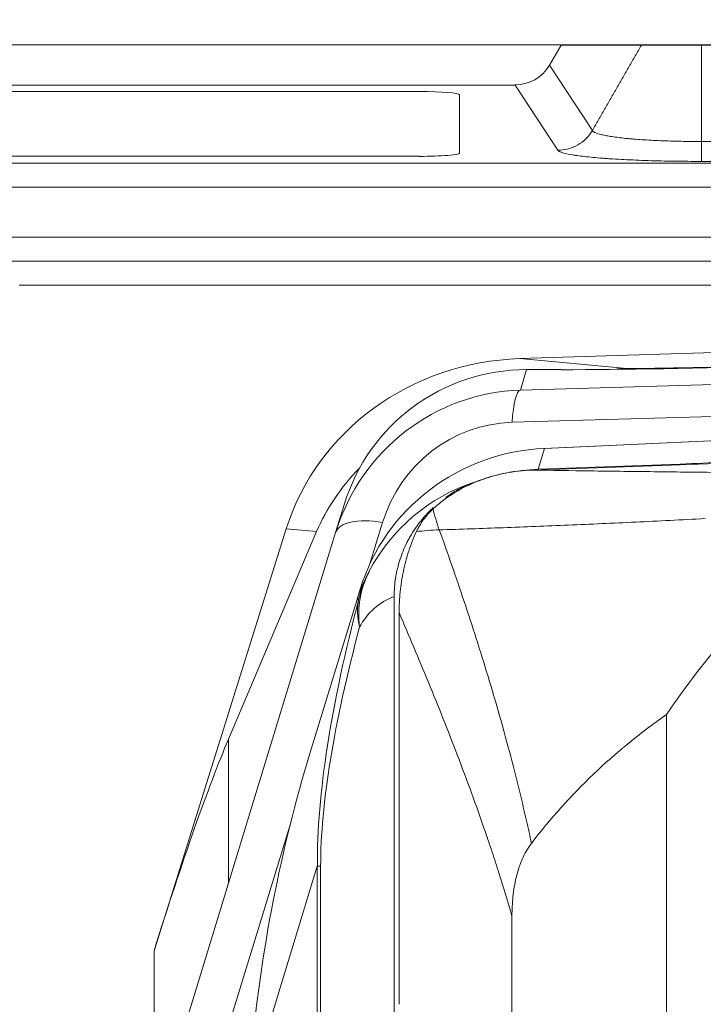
# Model space of a CAD drawing. Header units: millimetres. Extents: x 4 to 836, y 5 to 589.
# Tile 143 of 163: x 652.9 to 661.44, y 349.37 to 361.68. Entities that reach past the tile are written whole.
import ezdxf

# ---------------------------------------------------------------- set-up
doc = ezdxf.new("R2010")
doc.units = ezdxf.units.MM
doc.layers.add('1', color=7, linetype='Continuous', true_color=0xffffff)
doc.styles.add('ideas_simplex', font='simplex.shx')
doc.dimstyles.get("Standard").update_dxf_attribs({"dimtxt": 0.18, "dimasz": 0.18, "dimexe": 0.18, "dimexo": 0.0625, "dimgap": 0.09, "dimtad": 0, "dimtih": 1, "dimtoh": 1, "dimdec": 4, "dimzin": 0, "dimdsep": 46, "dimtxsty": 'Standard', "dimcen": 0.09, "dimadec": 0, "dimazin": 0, "dimtfac": 1, "dimtdec": 4, "dimtofl": 0, "dimtmove": 0, "dimatfit": 3, "dimfxl": 1, "dimtolj": 1, "dimtzin": 0, "dimarcsym": 0})

# ---------------------------------------------------------------- blocks, each defined once
blk = doc.blocks.new('_U6')
at = {"layer": '1', "color": 152, "lineweight": 13}
for p, q in [((707.915586, 361.359343), (604.33873, 361.359343)), ((696.641509, 245.904525), (604.338729, 245.904525))]:
    blk.add_line(p, q, dxfattribs=at)
at = {"layer": '1', "color": 27, "lineweight": 13}
blk.add_line((606.338729, 245.904525), (606.33873, 361.359343), dxfattribs=at)
at = {"layer": '1', "color": 87, "lineweight": 25}
for p, q in [((604.83873, 310.734434), (599.21373, 310.734434)), ((599.21373, 310.734434), (599.21373, 309.234434)), ((604.83873, 309.234434), (604.83873, 310.734434)), ((599.21373, 298.029434), (599.21373, 296.529434)), ((604.83873, 296.529434), (604.83873, 298.029434)), ((599.21373, 296.529434), (604.83873, 296.529434))]:
    blk.add_line(p, q, dxfattribs=at)
at = {"layer": '1', "color": 27, "lineweight": 18}
for points in [[(606.33873, 361.359343), (606.86771, 358.359345), (605.809749, 358.359341)], [(606.338729, 245.904525), (605.809749, 248.904523), (606.86771, 248.904527)]]:
    blk.add_solid(points, dxfattribs=at)
at = {"layer": '1', "color": 87, "linetype": 'Continuous', "lineweight": 25, "char_height": 3, "attachment_point": 7, "rotation": 90, "line_spacing_factor": 1.204819, "style": 'ideas_simplex'}
for s, insert in [('\\W1.1692;115,5', (597.37273, 296.491934)), ('\\W1.2097;4.55', (604.68523, 297.976934))]:
    blk.add_mtext(s, dxfattribs=dict(at, insert=insert))
blk = doc.blocks.new('_U10')
at = {"layer": '1', "color": 87, "lineweight": 25}
for p, q in [((662.54195, 381.752379), (661.04195, 381.752379)), ((661.04195, 381.752379), (661.04195, 376.127379)), ((675.24695, 381.752379), (673.74695, 381.752379)), ((675.24695, 376.127379), (675.24695, 381.752379)), ((661.04195, 376.127379), (662.54195, 376.127379)), ((673.74695, 376.127379), (675.24695, 376.127379))]:
    blk.add_line(p, q, dxfattribs=at)
at = {"layer": '1', "color": 152, "lineweight": 13}
for p, q in [((680.052674, 333.198102), (680.052674, 376.627379)), ((697.730343, 333.198102), (697.730343, 376.627379))]:
    blk.add_line(p, q, dxfattribs=at)
at = {"layer": '1', "color": 27, "lineweight": 13}
blk.add_line((697.730343, 374.627379), (661.04195, 374.627379), dxfattribs=at)
at = {"layer": '1', "color": 27, "lineweight": 18}
for points in [[(680.052674, 374.627379), (683.052672, 375.15636), (683.052676, 374.098398)], [(697.730343, 374.627379), (694.730345, 374.098398), (694.730341, 375.15636)]]:
    blk.add_solid(points, dxfattribs=at)
at = {"layer": '1', "color": 87, "linetype": 'Continuous', "lineweight": 25, "char_height": 3, "attachment_point": 7, "line_spacing_factor": 1.204819, "style": 'ideas_simplex'}
for s, insert in [('\\W1.2097;17,7', (662.51345, 383.887379)), ('\\W1.2097;.696', (662.51345, 376.574879))]:
    blk.add_mtext(s, dxfattribs=dict(at, insert=insert))

msp = doc.modelspace()

# ---------------------------------------------------------------- linework, layer by layer
at = {"layer": '1', "color": 143, "linetype": 'Continuous', "lineweight": 18}
for p, q in [((659.517, 361.107), (659.663, 361.359)), ((660.665, 361.359), (659.663, 361.359)), ((667.367, 361.359), (661.416, 361.359)), ((732.249, 358.659), (645.534, 358.659))]:
    msp.add_line(p, q, dxfattribs=at)
at = {"layer": '1', "color": 143, "linetype": 'Continuous', "lineweight": 13}
for p, q in [((661.416, 361.359), (661.416, 360.153)), ((659.517, 361.107), (660.052, 360.291)), ((659.621, 360.043), (659.086, 360.859)), ((661.416, 360.153), (667.367, 360.153)), ((640.18, 359.882), (737.603, 359.882)), ((667.367, 359.905), (661.415, 359.905)), ((737.603, 359.583), (640.18, 359.583)), ((645.534, 358.959), (732.249, 358.959))]:
    msp.add_line(p, q, dxfattribs=at)
at = {"layer": '1', "color": 18, "linetype": 'Continuous', "lineweight": 18}
for p, q in [((657.892, 360.778), (640.892, 360.778)), ((658.392, 360.008), (658.392, 360.738)), ((640.892, 359.968), (657.892, 359.968))]:
    msp.add_line(p, q, dxfattribs=at)
at = {"layer": '1', "color": 9, "linetype": 'Continuous', "lineweight": 18}
for p, q in [((652.892, 358.359), (688.892, 358.359)), ((659.147, 357.441), (678.892, 358.07)), ((659.668, 357.303), (659.231, 357.303)), ((672.542, 356.928), (659.444, 356.318)), ((659.453, 356.318), (659.444, 356.318)), ((661.61, 356.131), (659.299, 356.047)), ((659.374, 356.058), (661.151, 356.123)), ((656.845, 355.267), (656.951, 355.614)), ((656.228, 355.315), (654.576, 350.042)), ((654.664, 348.133), (656.845, 355.267)), ((656.607, 355.28), (655.505, 352.686)), ((657.109, 354.419), (657.151, 354.558)), ((657.576, 349.276), (657.576, 354.469)), ((656.524, 352.507), (657.109, 354.419)), ((657.638, 349.373), (657.638, 354.267)), ((660.98, 352.993), (660.98, 268.726)), ((659.048, 271.246), (659.048, 350.473))]:
    msp.add_line(p, q, dxfattribs=at)
at = {"layer": '1', "color": 9, "linetype": 'Continuous', "lineweight": 13}
for p, q in [((659.147, 357.441), (660.483, 357.316)), ((659.153, 357.047), (672.376, 357.424)), ((659.231, 357.303), (659.153, 357.047)), ((670.033, 356.958), (659.049, 356.645)), ((672.55, 356.928), (659.453, 356.318)), ((659.453, 356.318), (659.374, 356.058)), ((661.151, 356.114), (661.151, 356.123)), ((656.607, 355.28), (656.228, 355.315)), ((657.432, 355.394), (657.274, 354.877)), ((655.505, 352.686), (655.505, 350.885)), ((656.277, 351.615), (655.251, 348.261)), ((656.616, 351.097), (655.754, 348.279)), ((656.616, 270.621), (656.616, 351.097)), ((656.616, 351.097), (656.657, 351.097)), ((656.657, 351.097), (656.657, 270.621)), ((654.576, 347.842), (654.576, 350.042))]:
    msp.add_line(p, q, dxfattribs=at)
at = {"layer": '1', "color": 9, "linetype": 'Continuous', "lineweight": 18}
msp.add_arc((669.392, 347.359), 10.124, 131.6677, 146.1868, dxfattribs=at)
at = {"layer": '1', "color": 143, "linetype": 'Continuous', "lineweight": 18}
for centre, major_axis, ratio, start_param, end_param in [((659.083, 361.361), (-0.275, 0.42), 0.995307, 2.563384, 3.604367), ((661.415, 360.403), (0, 0.5), 0.000523, 3.222715, 4.188786)]:
    msp.add_ellipse(centre, major_axis=major_axis, ratio=ratio, start_param=start_param, end_param=end_param, dxfattribs=at)
at = {"layer": '1', "color": 18, "linetype": 'Continuous', "lineweight": 18}
for centre, start_param, end_param in [((657.892, 360.738), 3.141593, 4.712389), ((657.892, 360.008), 1.570796, 3.141593)]:
    msp.add_ellipse(centre, major_axis=(-0.5, 0), ratio=0.081033, start_param=start_param, end_param=end_param, dxfattribs=at)
at = {"layer": '1', "color": 9, "linetype": 'Continuous', "lineweight": 18}
for centre, major_axis, ratio, start_param, end_param in [((659.284, 354.441), (-3.177, 0.239), 0.941521, 4.826054, 6.067604), ((659.317, 354.799), (-1.471, 2.063), 0.964152, 5.680954, 6.920326), ((663.345, 357.559), (-5.2, -0.182), 0.034878, 0.784178, 1.395043), ((663.345, 357.559), (-5, -0.175), 0.034878, 0.960036, 1.395043), ((659.229, 354.514), (-0.059, 2.533), 0.985057, 0.006817, 1.246189), ((659.552, 353.86), (-2.492, -0.276), 0.981028, 4.643565, 5.882937), ((661.123, 356.15), (-0.8, -0.028), 0.034878, 1.604483, 3.038423), ((660.707, 354.309), (-4.27, 0.253), 0.700952, 5.738534, 6.038302), ((659.46, 353.558), (-1.664, -1.87), 0.998377, 3.904111, 4.229671), ((665.865, 347.359), (-7.96, 0), 0.896513, 5.373193, 5.684095), ((654.445, 348.244), (-1.453, -5.094), 0.073488, 3.674755, 4.372887), ((665.355, 347.189), (-0.324, -13.758), 0.700701, 4.332016, 4.614936)]:
    msp.add_ellipse(centre, major_axis=major_axis, ratio=ratio, start_param=start_param, end_param=end_param, dxfattribs=at)
at = {"layer": '1', "color": 9, "linetype": 'Continuous', "lineweight": 13}
for centre, major_axis, ratio, start_param, end_param in [((659.179, 356.298), (0.021, -0.75), 0.181414, 3.177067, 4.226383), ((659.099, 354.861), (-0.033, 1.784), 0.978552, 0.009863, 1.249235), ((659.446, 353.514), (-1.492, 2.065), 0.947978, 5.992337, 6.724232), ((657.562, 355.047), (-0.717, 0.219), 0.410432, 5.018377, 6.283185), ((658.593, 354.087), (-1.323, 0.706), 0.869113, 0.013492, 0.550689), ((658.593, 354.087), (1.259, -0.816), 0.997604, 3.238208, 3.4785), ((657.998, 353.514), (-0.595, 0.864), 0.873962, 6.070503, 6.708452), ((673.137, 372.641), (-15.709, -23.718), 0.215587, 5.716924, 5.972168), ((658.593, 354.087), (-1.449, 0.387), 0.693316, 0.031738, 0.367362), ((671.688, 372.641), (-14.42, -23.229), 0.182529, 5.741964, 5.997208)]:
    msp.add_ellipse(centre, major_axis=major_axis, ratio=ratio, start_param=start_param, end_param=end_param, dxfattribs=at)
at = {"layer": '1', "color": 143, "linetype": 'Continuous', "lineweight": 13}
msp.add_open_spline([(660.665, 361.359), (660.052, 360.291)], degree=1, dxfattribs=at)
at = {"layer": '1', "color": 143, "linetype": 'Continuous', "lineweight": 18}
msp.add_open_spline([(661.416, 361.359), (661.393, 361.359), (661.37, 361.359), (661.324, 361.359), (661.3, 361.359), (661.232, 361.359), (661.188, 361.359), (661.124, 361.359), (661.102, 361.359), (661.061, 361.359), (661.04, 361.359), (661.001, 361.359), (660.981, 361.359), (660.944, 361.359), (660.926, 361.359), (660.874, 361.359), (660.843, 361.359), (660.802, 361.359), (660.789, 361.359), (660.764, 361.359), (660.753, 361.359), (660.722, 361.359), (660.705, 361.359), (660.689, 361.359), (660.686, 361.359), (660.68, 361.359), (660.678, 361.359), (660.671, 361.359), (660.668, 361.359), (660.665, 361.359)], degree=3, knots=[0, 0, 0, 0, 0.0625, 0.0625, 0.125, 0.125, 0.25, 0.25, 0.3125, 0.3125, 0.375, 0.375, 0.4375, 0.4375, 0.5, 0.5, 0.625, 0.625, 0.6875, 0.6875, 0.75, 0.75, 0.875, 0.875, 0.90625, 0.90625, 0.9375, 0.9375, 1, 1, 1, 1], dxfattribs=at)
msp.add_open_spline([(628.954, 360.859), (659.086, 360.859)], degree=1, dxfattribs=at)
at = {"layer": '1', "color": 143, "linetype": 'Continuous', "lineweight": 13}
for points, knots in [([(659.621, 360.043), (659.664, 360.043), (659.707, 360.049), (659.791, 360.072), (659.831, 360.088), (659.907, 360.132), (659.941, 360.158), (660.003, 360.219), (660.03, 360.254), (660.052, 360.291)], [0, 0, 0, 0, 0.25, 0.25, 0.5, 0.5, 0.75, 0.75, 1, 1, 1, 1]), ([(660.052, 360.291), (660.054, 360.287), (660.058, 360.282), (660.067, 360.275), (660.07, 360.273), (660.078, 360.268), (660.083, 360.266), (660.108, 360.255), (660.136, 360.246), (660.18, 360.236), (660.189, 360.234), (660.209, 360.23), (660.219, 360.228), (660.251, 360.221), (660.274, 360.218), (660.349, 360.206), (660.405, 360.199), (660.484, 360.191), (660.5, 360.19), (660.533, 360.187), (660.55, 360.185), (660.601, 360.181), (660.637, 360.178), (660.747, 360.171), (660.824, 360.167), (660.987, 360.16), (661.071, 360.158), (661.241, 360.154), (661.327, 360.153), (661.416, 360.153)], [0, 0, 0, 0, 0.0625, 0.0625, 0.09375, 0.09375, 0.125, 0.125, 0.25, 0.25, 0.28125, 0.28125, 0.3125, 0.3125, 0.375, 0.375, 0.5, 0.5, 0.53125, 0.53125, 0.5625, 0.5625, 0.625, 0.625, 0.75, 0.75, 0.875, 0.875, 1, 1, 1, 1]), ([(661.415, 359.905), (661.3, 359.905), (661.188, 359.906), (661.021, 359.908), (660.967, 359.909), (660.858, 359.912), (660.804, 359.913), (660.644, 359.918), (660.543, 359.923), (660.4, 359.93), (660.353, 359.933), (660.286, 359.937), (660.263, 359.938), (660.22, 359.942), (660.199, 359.943), (660.095, 359.951), (660.021, 359.958), (659.923, 359.969), (659.892, 359.973), (659.849, 359.979), (659.835, 359.981), (659.809, 359.985), (659.797, 359.987), (659.737, 359.998), (659.7, 360.007), (659.665, 360.018), (659.659, 360.02), (659.648, 360.025), (659.643, 360.027), (659.63, 360.034), (659.624, 360.038), (659.621, 360.043)], [0, 0, 0, 0, 0.125, 0.125, 0.1875, 0.1875, 0.25, 0.25, 0.375, 0.375, 0.4375, 0.4375, 0.46875, 0.46875, 0.5, 0.5, 0.625, 0.625, 0.6875, 0.6875, 0.71875, 0.71875, 0.75, 0.75, 0.875, 0.875, 0.90625, 0.90625, 0.9375, 0.9375, 1, 1, 1, 1])]:
    msp.add_open_spline(points, degree=3, knots=knots, dxfattribs=at)
at = {"layer": '1', "color": 9, "linetype": 'Continuous', "lineweight": 18}
for points in [[(660.483, 357.316), (660.441, 357.316), (660.4, 357.315), (660.36, 357.313)], [(657.262, 354.778), (657.198, 354.663), (657.147, 354.543), (657.109, 354.419)]]:
    msp.add_open_spline(points, degree=3, dxfattribs=at)
for points, knots in [([(658.062, 355.562), (658.103, 355.6), (658.147, 355.637), (658.215, 355.688), (658.238, 355.704), (658.285, 355.736), (658.309, 355.751), (658.43, 355.825), (658.531, 355.874), (658.664, 355.925), (658.69, 355.934), (658.744, 355.952), (658.771, 355.961), (658.853, 355.984), (658.908, 355.997), (659.073, 356.03), (659.185, 356.043), (659.299, 356.047)], [0, 0, 0, 0, 0.125, 0.125, 0.1875, 0.1875, 0.25, 0.25, 0.5, 0.5, 0.5625, 0.5625, 0.625, 0.625, 0.75, 0.75, 1, 1, 1, 1]), ([(658.579, 355.898), (658.506, 355.871), (658.382, 355.813), (658.268, 355.74), (658.22, 355.706)], [0, 0, 0, 0, 0.567537, 1, 1, 1, 1]), ([(658.065, 355.58), (658.044, 355.56), (658.023, 355.539), (657.949, 355.463), (657.9, 355.403), (657.833, 355.309), (657.812, 355.276), (657.782, 355.226), (657.772, 355.209), (657.753, 355.175), (657.744, 355.158), (657.701, 355.072), (657.672, 355.001), (657.637, 354.891), (657.626, 354.854), (657.613, 354.797), (657.608, 354.778), (657.601, 354.74), (657.597, 354.721), (657.582, 354.624), (657.576, 354.547), (657.576, 354.469)], [0, 0, 0, 0, 0.070286, 0.070286, 0.256229, 0.256229, 0.3492, 0.3492, 0.395686, 0.395686, 0.442172, 0.442172, 0.628115, 0.628115, 0.721086, 0.721086, 0.767572, 0.767572, 0.814057, 0.814057, 1, 1, 1, 1]), ([(657.854, 355.279), (657.88, 355.333), (657.91, 355.383), (657.979, 355.478), (658.018, 355.522), (658.062, 355.562)], [0, 0, 0, 0, 0.5, 0.5, 1, 1, 1, 1]), ([(657.638, 354.267), (657.638, 354.354), (657.643, 354.441), (657.66, 354.613), (657.673, 354.699), (657.7, 354.826), (657.71, 354.868), (657.732, 354.953), (657.745, 354.995), (657.786, 355.119), (657.817, 355.2), (657.854, 355.279)], [0, 0, 0, 0, 0.25, 0.25, 0.5, 0.5, 0.625, 0.625, 0.75, 0.75, 1, 1, 1, 1]), ([(659.292, 351.383), (659.246, 351.323), (659.208, 351.257), (659.168, 351.168), (659.161, 351.15), (659.147, 351.113), (659.14, 351.094), (659.121, 351.037), (659.11, 350.998), (659.082, 350.881), (659.069, 350.801), (659.056, 350.678), (659.053, 350.637), (659.049, 350.555), (659.048, 350.514), (659.048, 350.473)], [0, 0, 0, 0, 0.25, 0.25, 0.3125, 0.3125, 0.375, 0.375, 0.5, 0.5, 0.75, 0.75, 0.875, 0.875, 1, 1, 1, 1])]:
    msp.add_open_spline(points, degree=3, knots=knots, dxfattribs=at)
at = {"layer": '1', "color": 9, "linetype": 'Continuous', "lineweight": 13}
for points, knots in [([(659.299, 356.047), (659.54, 356.044), (659.783, 356.04), (660.274, 356.034), (660.522, 356.031), (661.024, 356.025), (661.277, 356.022), (661.792, 356.017), (662.053, 356.014), (662.318, 356.012)], [0, 0, 0, 0, 0.25, 0.25, 0.5, 0.5, 0.75, 0.75, 1, 1, 1, 1]), ([(658.062, 355.562), (658.071, 355.522), (658.082, 355.48), (658.108, 355.393), (658.123, 355.347), (658.14, 355.301)], [0, 0, 0, 0, 0.5, 0.5, 1, 1, 1, 1]), ([(661.461, 355.441), (661.166, 355.426), (660.878, 355.411), (660.309, 355.384), (660.03, 355.372), (659.478, 355.349), (659.207, 355.338), (658.669, 355.318), (658.403, 355.309), (658.14, 355.301)], [0, 0, 0, 0, 0.25, 0.25, 0.5, 0.5, 0.75, 0.75, 1, 1, 1, 1]), ([(658.14, 355.301), (658.089, 355.299), (658.04, 355.297), (657.945, 355.289), (657.899, 355.284), (657.854, 355.279)], [0, 0, 0, 0, 0.5, 0.5, 1, 1, 1, 1]), ([(658.14, 355.301), (658.245, 355.008), (658.349, 354.71), (658.502, 354.252), (658.552, 354.098), (658.652, 353.786), (658.701, 353.627), (658.799, 353.306), (658.847, 353.142), (658.941, 352.81), (658.987, 352.641), (659.078, 352.296), (659.122, 352.12), (659.187, 351.849), (659.209, 351.758), (659.251, 351.572), (659.272, 351.478), (659.292, 351.383)], [0, 0, 0, 0, 0.25, 0.25, 0.375, 0.375, 0.5, 0.5, 0.625, 0.625, 0.75, 0.75, 0.875, 0.875, 0.9375, 0.9375, 1, 1, 1, 1]), ([(659.048, 350.473), (658.995, 350.659), (658.941, 350.839), (658.857, 351.101), (658.829, 351.188), (658.773, 351.358), (658.744, 351.442), (658.658, 351.692), (658.6, 351.855), (658.483, 352.176), (658.424, 352.333), (658.306, 352.643), (658.246, 352.796), (658.126, 353.099), (658.065, 353.248), (657.883, 353.691), (657.761, 353.981), (657.638, 354.267)], [0, 0, 0, 0, 0.125, 0.125, 0.1875, 0.1875, 0.25, 0.25, 0.375, 0.375, 0.5, 0.5, 0.625, 0.625, 0.75, 0.75, 1, 1, 1, 1])]:
    msp.add_open_spline(points, degree=3, knots=knots, dxfattribs=at)
msp.add_open_spline([(657.136, 354.442), (657.121, 354.437), (657.112, 354.429), (657.109, 354.419)], degree=3, dxfattribs=at)

# ---------------------------------------------------------------- dimensions: what is measured, and where the dimension line sits
at = {"layer": '1', "color": 87, "linetype": 'Continuous', "lineweight": 25}
dim = msp.add_linear_dim(base=(680.053, 374.627), p1=(697.73, 330.698), p2=(680.053, 330.698), text='<>\\P[\\C87;{\\H1.00x;\\Fsimplex.shx;.696\\Fsimplex.shx;}\\C87; ]', dimstyle='Standard', override={"dimtxt": 3, "dimasz": 3, "dimexe": 2, "dimexo": 2.5, "dimgap": 1.5, "dimtad": 1, "dimtih": 1, "dimtoh": 0, "dimdec": 1, "dimlfac": 1, "dimzin": 8, "dimdsep": 44, "dimlunit": 2, "dimtxsty": 'ideas_simplex', "dimsah": 1, "dimse1": 0, "dimse2": 0, "dimsd1": 0, "dimsd2": 0, "dimclrd": 27, "dimclre": 152, "dimclrt": 87, "dimtol": 0, "dimtm": -0.1, "dimtfac": 0.5, "dimtdec": 2, "dimtofl": 1, "dimtmove": 0, "dimtzin": 8, "dimlwd": 13, "dimlwe": 13}, dxfattribs=at)
dim.commit()
dim.dimension.update_dxf_attribs({"geometry": '_U10', "text_midpoint": (655.481, 374.627), "dimtype": 160})
dim = msp.add_linear_dim(base=(606.339, 245.905), p1=(714.073, 361.359), p2=(699.142, 245.905), angle=90, text='<>\\P[\\C87;{\\H1.00x;\\Fsimplex.shx;4.55\\Fsimplex.shx;}\\C87; ]', dimstyle='Standard', override={"dimtxt": 3, "dimasz": 3, "dimexe": 2, "dimexo": 2.5, "dimgap": 1.5, "dimtad": 1, "dimtih": 0, "dimtoh": 0, "dimdec": 1, "dimlfac": 1, "dimzin": 8, "dimdsep": 44, "dimlunit": 2, "dimtxsty": 'ideas_simplex', "dimsah": 1, "dimse1": 0, "dimse2": 0, "dimsd1": 0, "dimsd2": 0, "dimclrd": 27, "dimclre": 152, "dimclrt": 87, "dimtol": 0, "dimtm": -0.1, "dimtfac": 0.5, "dimtdec": 2, "dimtofl": 1, "dimtmove": 0, "dimtzin": 8, "dimlwd": 13, "dimlwe": 13}, dxfattribs=at)
dim.commit()
dim.dimension.update_dxf_attribs({"geometry": '_U6', "text_midpoint": (606.339, 303.632), "dimtype": 160})

doc.saveas('drawing.dxf')
